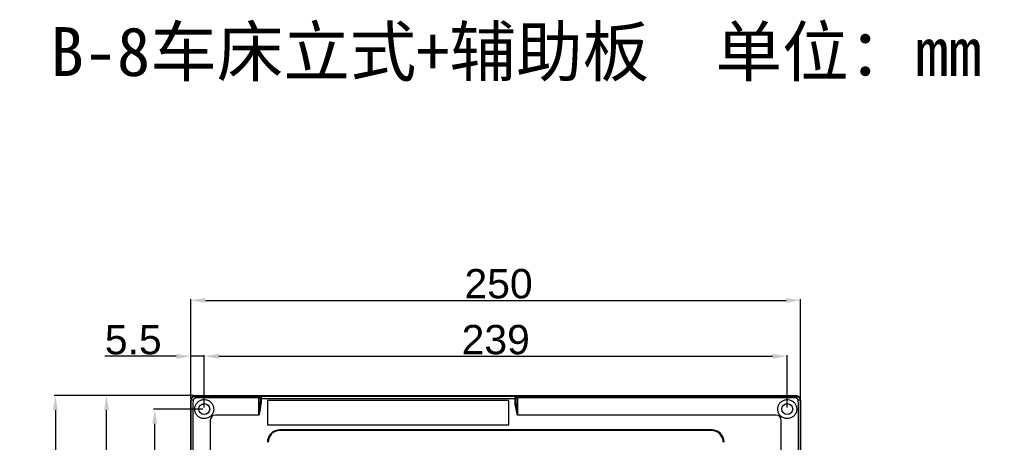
# Model space of a CAD drawing. Header units: millimetres. Extents: x 7180 to 8943, y -2677 to -1782.
# Tile 72 of 101: x 7180 to 7583, y -1955 to -1782. Entities that reach past the tile are written whole.
import ezdxf

# ---------------------------------------------------------------- set-up
doc = ezdxf.new("R2010")
doc.units = ezdxf.units.MM
doc.header["$LTSCALE"] = 3
doc.header["$PDSIZE"] = -1
doc.styles.get("Standard").update_dxf_attribs({"font": 'arial.ttf', "height": 12})
doc.dimstyles.new('ISO-25', dxfattribs={"dimtxt": 12, "dimasz": 6, "dimexe": 0.5, "dimexo": 0.625, "dimtad": 1, "dimdec": 1, "dimdsep": 46, "dimtxsty": 'Standard', "dimcen": 0, "dimclrd": 256, "dimclre": 256, "dimadec": 0, "dimazin": 0, "dimtfac": 1, "dimtdec": 1, "dimtmove": 0, "dimatfit": 3, "dimfxl": 1, "dimlwd": 30, "dimlwe": 30, "dimarcsym": 0})

# ---------------------------------------------------------------- blocks, each defined once
blk = doc.blocks.new('*D293')
at = {"lineweight": 30}
for p, q in [((7250, -1936.99), (7250, -1896.09)), ((7256, -1896.59), (7494, -1896.59)), ((7500, -1936.99), (7500, -1896.09))]:
    blk.add_line(p, q, dxfattribs=at)
for points in [[(7256, -1895.59), (7256, -1897.59), (7250, -1896.59)], [(7494, -1895.59), (7494, -1897.59), (7500, -1896.59)]]:
    blk.add_solid(points)
at = {"layer": 'Defpoints', "color": 0}
for p in [(7500, -1896.59), (7250, -1937.61), (7500, -1937.61)]:
    blk.add_point(p, dxfattribs=at)
at = {"color": 0, "insert": (7376.16, -1889.84), "char_height": 12, "attachment_point": 5}
blk.add_mtext('250', dxfattribs=at)
blk = doc.blocks.new('*D294')
at = {"lineweight": 30}
for p, q in [((7244, -1919.49), (7214.81, -1919.49)), ((7250, -1936.99), (7250, -1918.99)), ((7255.5, -1919.49), (7250, -1919.49)), ((7255.5, -1940.49), (7255.5, -1918.99)), ((7261.5, -1919.49), (7267.5, -1919.49))]:
    blk.add_line(p, q, dxfattribs=at)
for points in [[(7244, -1918.49), (7244, -1920.49), (7250, -1919.49)], [(7261.5, -1918.49), (7261.5, -1920.49), (7255.5, -1919.49)]]:
    blk.add_solid(points)
at = {"layer": 'Defpoints', "color": 0}
for p in [(7250, -1919.49), (7250, -1937.61), (7255.5, -1941.11)]:
    blk.add_point(p, dxfattribs=at)
at = {"color": 0, "insert": (7226.4, -1912.77), "char_height": 12, "attachment_point": 5}
blk.add_mtext('5.5', dxfattribs=at)
blk = doc.blocks.new('*D295')
at = {"lineweight": 30}
for p, q in [((7255.5, -1940.49), (7255.5, -1918.99)), ((7261.5, -1919.49), (7488.5, -1919.49)), ((7494.5, -1940.49), (7494.5, -1918.99))]:
    blk.add_line(p, q, dxfattribs=at)
for points in [[(7261.5, -1918.49), (7261.5, -1920.49), (7255.5, -1919.49)], [(7488.5, -1918.49), (7488.5, -1920.49), (7494.5, -1919.49)]]:
    blk.add_solid(points)
at = {"layer": 'Defpoints', "color": 0}
for p in [(7494.5, -1919.49), (7255.5, -1941.11), (7494.5, -1941.11)]:
    blk.add_point(p, dxfattribs=at)
at = {"color": 0, "insert": (7375, -1912.74), "char_height": 12, "attachment_point": 5}
blk.add_mtext('239', dxfattribs=at)
blk = doc.blocks.new('*D299')
at = {"lineweight": 30}
for p, q in [((7254.87, -1941.11), (7234.73, -1941.11)), ((7235.23, -2244.11), (7235.23, -1947.11)), ((7254.87, -2250.11), (7234.73, -2250.11))]:
    blk.add_line(p, q, dxfattribs=at)
for points in [[(7234.23, -1947.11), (7236.23, -1947.11), (7235.23, -1941.11)], [(7234.23, -2244.11), (7236.23, -2244.11), (7235.23, -2250.11)]]:
    blk.add_solid(points)
at = {"layer": 'Defpoints', "color": 0}
for p in [(7235.23, -1941.11), (7255.5, -1941.11), (7255.5, -2250.11)]:
    blk.add_point(p, dxfattribs=at)
at = {"color": 0, "insert": (7228.47, -2095.61), "char_height": 12, "attachment_point": 5, "rotation": 90}
blk.add_mtext('309', dxfattribs=at)
blk = doc.blocks.new('*D301')
at = {"lineweight": 30}
for p, q in [((7251.37, -1935.61), (7214.97, -1935.61)), ((7215.47, -2249.61), (7215.47, -1941.61)), ((7251.37, -2255.61), (7214.97, -2255.61))]:
    blk.add_line(p, q, dxfattribs=at)
for points in [[(7214.47, -1941.61), (7216.47, -1941.61), (7215.47, -1935.61)], [(7214.47, -2249.61), (7216.47, -2249.61), (7215.47, -2255.61)]]:
    blk.add_solid(points)
at = {"layer": 'Defpoints', "color": 0}
for p in [(7215.47, -1935.61), (7252, -1935.61), (7252, -2255.61)]:
    blk.add_point(p, dxfattribs=at)
at = {"color": 0, "insert": (7208.72, -2095.61), "char_height": 12, "attachment_point": 5, "rotation": 90}
blk.add_mtext('320', dxfattribs=at)
blk = doc.blocks.new('*D302')
at = {"lineweight": 30}
for p, q in [((7251.37, -1935.61), (7193.98, -1935.61)), ((7194.48, -1941.61), (7194.48, -2499.61)), ((7251.37, -2505.61), (7193.98, -2505.61))]:
    blk.add_line(p, q, dxfattribs=at)
for points in [[(7193.48, -1941.61), (7195.48, -1941.61), (7194.48, -1935.61)], [(7193.48, -2499.61), (7195.48, -2499.61), (7194.48, -2505.61)]]:
    blk.add_solid(points)
at = {"layer": 'Defpoints', "color": 0}
for p in [(7252, -1935.61), (7194.48, -2505.61), (7252, -2505.61)]:
    blk.add_point(p, dxfattribs=at)
at = {"color": 0, "insert": (7187.72, -2220.61), "char_height": 12, "attachment_point": 5, "rotation": 90}
blk.add_mtext('570', dxfattribs=at)

msp = doc.modelspace()

# ---------------------------------------------------------------- linework, layer by layer
at = {"linetype": 'Continuous', "lineweight": 30}
for p, q in [((7252, -1935.61), (7252, -1935.82)), ((7252, -1935.61), (7498, -1935.61)), ((7278.39, -1936.36), (7278.38, -1936.31)), ((7278.4, -1936.86), (7278.4, -1936.5)), ((7278.9, -1936.86), (7278.4, -1936.86)), ((7278.4, -1936.98), (7278.4, -1936.86)), ((7278.4, -1936.98), (7278.9, -1936.98)), ((7278.86, -1935.86), (7382.93, -1935.86)), ((7278.86, -1935.86), (7278.89, -1935.91)), ((7278.9, -1936.14), (7278.9, -1936.86)), ((7278.9, -1936.86), (7278.9, -1936.98)), ((7382.9, -1936.86), (7278.9, -1936.86)), ((7382.9, -1936.86), (7382.9, -1936.15)), ((7382.9, -1936.97), (7382.9, -1936.86)), ((7383.4, -1936.86), (7382.9, -1936.86)), ((7383.4, -1936.97), (7382.9, -1936.97)), ((7382.91, -1935.91), (7382.93, -1935.86)), ((7383.41, -1936.31), (7383.4, -1936.36)), ((7383.4, -1936.5), (7383.4, -1936.86)), ((7383.4, -1936.86), (7383.4, -1936.97)), ((7496.19, -1935.82), (7498, -1935.82)), ((7498, -1935.61), (7498, -1935.82)), ((7250, -2253.61), (7250, -1937.61)), ((7250, -1937.61), (7250.2, -1937.61)), ((7380.4, -1937.61), (7281.4, -1937.61)), ((7281.4, -1937.61), (7281.4, -1947.61)), ((7380.4, -1947.61), (7380.4, -1937.61)), ((7500, -1937.61), (7499.79, -1937.61)), ((7500, -1937.61), (7500, -2253.61)), ((7277.9, -1943.61), (7260, -1943.61)), ((7490, -1943.61), (7383.9, -1943.61)), ((7258, -1945.61), (7258, -2002.61)), ((7281.4, -1947.61), (7380.4, -1947.61)), ((7492, -2092.62), (7492, -1945.61)), ((7463.5, -1949.61), (7286.5, -1949.61)), ((7463.5, -1949.91), (7286.5, -1949.91))]:
    msp.add_line(p, q, dxfattribs=at)
at = {"linetype": 'Continuous', "lineweight": 30, "flags": 128}
for points in [[(7277.9, -1936.5), (7276.4, -1936.5), (7268.4, -1936.5), (7252.89, -1936.5), (7252.89, -1936.5)], [(7497.1, -1936.5), (7497.1, -1936.5), (7495.1, -1936.5), (7487.1, -1936.5), (7455.1, -1936.5), (7383.9, -1936.5)], [(7250.88, -1938.5), (7250.88, -1938.5), (7250.88, -1940.5), (7250.88, -1948.5), (7250.88, -1980.5), (7250.88, -1999.2), (7250.88, -2002.61)], [(7499.11, -2252.73), (7499.11, -2252.73), (7499.11, -2250.73), (7499.11, -2242.73), (7499.11, -2210.73), (7499.11, -2082.73), (7499.11, -1938.5), (7499.11, -1938.5)]]:
    msp.add_lwpolyline(points, dxfattribs=at)
at = {"linetype": 'Continuous', "lineweight": 30}
for centre in [(7255.5, -1941.11), (7494.5, -1941.11)]:
    msp.add_circle(centre, 2.25, dxfattribs=at)
for centre, radius, start, end in [((7252, -1937.61), 2, 90, 180), ((7253.69, -1936.45), 1.81, 159.4516, 184.4715), ((7277.99, -1935.87), 0.639, 261.8046, 309.2152), ((7278.87, -1936.36), 0.496, 91.343, 174.7408), ((7278.9, -1936.42), 0.51, 91.3175, 173.4139), ((7278.84, -1936.58), 0.448, 82.3098, 169.308), ((7382.96, -1936.59), 0.447, 11.1874, 97.9399), ((7382.89, -1936.42), 0.511, 6.6654, 88.5588), ((7382.92, -1936.35), 0.496, 5.3179, 88.6351), ((7383.81, -1935.86), 0.641, 230.8643, 278.0869), ((7498, -1937.61), 2, 0, 90), ((7496.3, -1936.45), 1.81, 355.5296, 20.5484), ((7250.84, -1939.33), 1.83, 85.5645, 110.3662), ((7499.16, -1939.33), 1.83, 69.6344, 94.435), ((7260, -1945.61), 2, 90.0002, 180), ((7490, -1945.61), 2, 0.0002, 89.9998), ((7286.5, -1954.71), 5.1, 90, 180), ((7286.5, -1954.71), 4.8, 90, 180), ((7463.5, -1954.71), 5.1, 0, 90), ((7463.5, -1954.71), 4.8, 0, 90)]:
    msp.add_arc(centre, radius, start, end, dxfattribs=at)
for points, knots in [([(7250.2, -1937.61), (7250.22, -1937.41), (7250.26, -1937.02), (7250.56, -1936.48), (7251, -1936.08), (7251.51, -1935.85), (7251.85, -1935.83), (7252, -1935.82)], [0, 0, 0, 0, 0.211825, 0.424115, 0.635995, 0.847559, 1, 1, 1, 1]), ([(7251.89, -1936.6), (7251.82, -1936.61), (7251.65, -1936.63), (7251.4, -1936.75), (7251.18, -1936.95), (7251.02, -1937.21), (7250.99, -1937.41), (7250.98, -1937.5)], [0, 0, 0, 0, 0.149881, 0.362085, 0.576873, 0.790808, 1, 1, 1, 1]), ([(7259.4, -1941.11), (7259.35, -1940.67), (7259.26, -1939.79), (7258.59, -1938.62), (7257.59, -1937.73), (7256.34, -1937.23), (7255.02, -1937.17), (7253.77, -1937.54), (7252.71, -1938.28), (7251.95, -1939.33), (7251.56, -1940.56), (7251.6, -1941.86), (7252.05, -1943.08), (7252.86, -1944.09), (7253.98, -1944.79), (7255.3, -1945.09), (7256.63, -1944.92), (7257.83, -1944.33), (7258.75, -1943.39), (7259.3, -1942.26), (7259.37, -1941.47), (7259.4, -1941.11)], [0, 0, 0, 0, 0.054209, 0.108383, 0.163358, 0.217928, 0.270515, 0.321726, 0.374459, 0.42594, 0.477597, 0.530558, 0.581759, 0.634079, 0.688354, 0.74342, 0.797555, 0.850522, 0.903239, 0.956583, 1, 1, 1, 1]), ([(7252.89, -1936.5), (7252.89, -1936.5), (7252.55, -1936.5), (7252.22, -1936.55), (7251.89, -1936.6)], [0, 0, 0, 0, 0.000059, 1, 1, 1, 1]), ([(7252, -1935.82), (7253.02, -1935.82), (7255.08, -1935.82), (7259.2, -1935.82), (7266.81, -1935.82), (7273.38, -1935.82), (7277.9, -1935.82)], [0, 0, 0, 0, 0.119133, 0.238586, 0.477328, 1, 1, 1, 1]), ([(7277.9, -1935.82), (7277.9, -1935.82), (7277.99, -1935.82), (7278.16, -1935.83), (7278.32, -1935.83), (7278.4, -1935.83)], [0, 0, 0, 0, 0.0099691, 0.5338597, 1, 1, 1, 1]), ([(7277.9, -1936.5), (7277.9, -1936.4), (7277.9, -1936.24), (7277.9, -1936.03), (7277.9, -1935.86), (7277.9, -1935.83), (7277.9, -1935.82)], [0, 0, 0, 0, 0.268321, 0.442711, 0.721349, 1, 1, 1, 1]), ([(7278.38, -1936.31), (7278.34, -1936.26), (7278.25, -1936.12), (7278.06, -1935.88), (7277.94, -1935.82), (7277.9, -1935.82), (7277.9, -1935.82)], [0, 0, 0, 0, 0.256081, 0.715436, 0.995381, 1, 1, 1, 1]), ([(7277.9, -1943.61), (7277.9, -1943.61), (7277.9, -1942.74), (7277.9, -1940.95), (7277.9, -1938.56), (7277.9, -1937.09), (7277.9, -1936.5)], [0, 0, 0, 0, 0.000008, 0.360506, 0.744871, 1, 1, 1, 1]), ([(7278.4, -1936.98), (7278.38, -1937.63), (7278.33, -1939.62), (7278.08, -1941.83), (7277.92, -1943.39), (7277.9, -1943.6), (7277.9, -1943.61)], [0, 0, 0, 0, 0.294119, 0.904225, 0.995578, 1, 1, 1, 1]), ([(7278.9, -1936.98), (7278.86, -1937.65), (7278.76, -1939.68), (7278.27, -1941.86), (7277.94, -1943.4), (7277.9, -1943.6), (7277.9, -1943.61)], [0, 0, 0, 0, 0.298454, 0.905346, 0.99566, 1, 1, 1, 1]), ([(7278.4, -1936.5), (7278.4, -1936.46), (7278.4, -1936.41), (7278.39, -1936.37), (7278.39, -1936.36)], [0, 0, 0, 0, 0.763062, 1, 1, 1, 1]), ([(7278.4, -1935.83), (7278.48, -1935.84), (7278.69, -1935.84), (7278.8, -1935.85), (7278.86, -1935.86)], [0, 0, 0, 0, 0.421525, 1, 1, 1, 1]), ([(7278.89, -1935.91), (7278.89, -1935.92), (7278.89, -1935.97), (7278.9, -1936.07), (7278.9, -1936.14)], [0, 0, 0, 0, 0.26003, 1, 1, 1, 1]), ([(7382.9, -1936.15), (7382.9, -1936.08), (7382.9, -1935.98), (7382.9, -1935.92), (7382.91, -1935.91)], [0, 0, 0, 0, 0.707335, 1, 1, 1, 1]), ([(7383.9, -1943.61), (7383.89, -1943.6), (7383.85, -1943.39), (7383.52, -1941.85), (7383.03, -1939.66), (7382.93, -1937.64), (7382.9, -1936.97)], [0, 0, 0, 0, 0.004364, 0.095516, 0.702129, 1, 1, 1, 1]), ([(7382.93, -1935.86), (7382.99, -1935.85), (7383.1, -1935.84), (7383.31, -1935.84), (7383.4, -1935.83)], [0, 0, 0, 0, 0.58053, 1, 1, 1, 1]), ([(7383.4, -1935.83), (7383.47, -1935.83), (7383.63, -1935.83), (7383.8, -1935.82), (7383.89, -1935.82), (7383.9, -1935.82)], [0, 0, 0, 0, 0.475167, 0.990031, 1, 1, 1, 1]), ([(7383.4, -1936.36), (7383.4, -1936.37), (7383.4, -1936.41), (7383.4, -1936.46), (7383.4, -1936.5)], [0, 0, 0, 0, 0.266943, 1, 1, 1, 1]), ([(7383.9, -1943.61), (7383.89, -1943.6), (7383.87, -1943.39), (7383.71, -1941.82), (7383.46, -1939.61), (7383.41, -1937.62), (7383.4, -1936.97)], [0, 0, 0, 0, 0.004446, 0.096635, 0.706479, 1, 1, 1, 1]), ([(7383.9, -1935.82), (7383.9, -1935.82), (7383.85, -1935.82), (7383.74, -1935.88), (7383.55, -1936.11), (7383.45, -1936.26), (7383.41, -1936.31)], [0, 0, 0, 0, 0.0046257, 0.2803645, 0.7431677, 1, 1, 1, 1]), ([(7383.9, -1935.82), (7397.79, -1935.82), (7423.75, -1935.82), (7452.74, -1935.81), (7469.15, -1935.82), (7473.49, -1935.83), (7474.81, -1935.83)], [0, 0, 0, 0, 0.458455, 0.856712, 0.956418, 1, 1, 1, 1]), ([(7383.9, -1935.82), (7383.9, -1935.82), (7383.9, -1935.83), (7383.9, -1935.88), (7383.9, -1936.03), (7383.9, -1936.23), (7383.9, -1936.42), (7383.9, -1936.5)], [0, 0, 0, 0, 0.04652, 0.325535, 0.500161, 0.779179, 1, 1, 1, 1]), ([(7383.9, -1936.5), (7383.9, -1937.99), (7383.9, -1939.99), (7383.9, -1942.4), (7383.9, -1943.27), (7383.9, -1943.61)], [0, 0, 0, 0, 0.63888, 0.858733, 1, 1, 1, 1]), ([(7474.81, -1935.83), (7476.51, -1935.83), (7481.23, -1935.84), (7488.37, -1935.84), (7493.78, -1935.83), (7496.19, -1935.82)], [0, 0, 0, 0, 0.238992, 0.662276, 1, 1, 1, 1]), ([(7498.4, -1941.11), (7498.35, -1940.68), (7498.27, -1939.82), (7497.62, -1938.67), (7496.66, -1937.78), (7495.46, -1937.26), (7494.16, -1937.16), (7492.9, -1937.48), (7491.82, -1938.18), (7491.01, -1939.21), (7490.57, -1940.48), (7490.59, -1941.83), (7491.05, -1943.09), (7491.89, -1944.11), (7493.02, -1944.8), (7494.31, -1945.08), (7495.61, -1944.93), (7496.8, -1944.35), (7497.74, -1943.4), (7498.3, -1942.26), (7498.37, -1941.46), (7498.4, -1941.11)], [0, 0, 0, 0, 0.052742, 0.105426, 0.157795, 0.210129, 0.263018, 0.314286, 0.366059, 0.419752, 0.474771, 0.529307, 0.582564, 0.635129, 0.688417, 0.741369, 0.794148, 0.847807, 0.902675, 0.957463, 1, 1, 1, 1]), ([(7498.11, -1936.6), (7497.77, -1936.55), (7497.44, -1936.5), (7497.1, -1936.5), (7497.1, -1936.5)], [0, 0, 0, 0, 0.999941, 1, 1, 1, 1]), ([(7498, -1935.82), (7498.2, -1935.84), (7498.59, -1935.87), (7499.13, -1936.18), (7499.53, -1936.62), (7499.76, -1937.13), (7499.78, -1937.47), (7499.79, -1937.61)], [0, 0, 0, 0, 0.211839, 0.424145, 0.636032, 0.847606, 1, 1, 1, 1]), ([(7499.01, -1937.5), (7499.01, -1937.44), (7498.98, -1937.27), (7498.86, -1937.02), (7498.66, -1936.8), (7498.4, -1936.64), (7498.2, -1936.61), (7498.11, -1936.6)], [0, 0, 0, 0, 0.149922, 0.362211, 0.57702, 0.790912, 1, 1, 1, 1]), ([(7250.2, -2002.61), (7250.2, -1988), (7250.2, -1970.46), (7250.2, -1950.86), (7250.2, -1944.83), (7250.21, -1940.7), (7250.2, -1938.64), (7250.2, -1937.61)], [0, 0, 0, 0, 0.674299, 0.80958, 0.904769, 0.952448, 1, 1, 1, 1]), ([(7250.98, -1937.5), (7250.95, -1937.84), (7250.92, -1938.17), (7250.88, -1938.5), (7250.88, -1938.5)], [0, 0, 0, 0, 0.99994, 1, 1, 1, 1]), ([(7499.11, -1938.5), (7499.11, -1938.5), (7499.03, -1938.17), (7499.02, -1937.84), (7499.01, -1937.5)], [0, 0, 0, 0, 0.000062, 1, 1, 1, 1]), ([(7499.79, -1937.61), (7499.79, -1939.67), (7499.78, -1943.8), (7499.8, -1959.99), (7499.76, -2022.39), (7499.79, -2089.4), (7499.79, -2161.44), (7499.8, -2188.64), (7499.79, -2210.47), (7499.78, -2215.21), (7499.78, -2216.52)], [0, 0, 0, 0, 0.022161, 0.044387, 0.174176, 0.693334, 0.765126, 0.949054, 0.985882, 1, 1, 1, 1])]:
    msp.add_open_spline(points, degree=3, knots=knots, dxfattribs=at)

# ---------------------------------------------------------------- texts
at = {"insert": (7192.52, -1784.7), "char_height": 20, "attachment_point": 1}
msp.add_mtext_dynamic_manual_height_columns('{\\fSimSun|b0|i0|c134|p2;B-8车床立式+辅助板  单位：mm}', width=468.0027, gutter_width=35, heights=[0], dxfattribs=at)

# ---------------------------------------------------------------- dimensions: what is measured, and where the dimension line sits
dim = msp.add_linear_dim(base=(7500, -1896.59), p1=(7250, -1937.61), p2=(7500, -1937.61), dimstyle='ISO-25')
dim.commit()
dim.dimension.update_dxf_attribs({"geometry": '*D293', "text_midpoint": (7376.16, -1896.59), "dimtype": 160})
for base, p2, picture, middle in [((7250, -1919.49), (7250, -1937.61), '*D294', (7226.4, -1912.77)), ((7494.5, -1919.49), (7494.5, -1941.11), '*D295', (7375, -1912.74))]:
    dim = msp.add_linear_dim(base=base, p1=(7255.5, -1941.11), p2=p2, dimstyle='ISO-25')
    dim.commit()
    dim.dimension.update_dxf_attribs({"geometry": picture, "text_midpoint": middle})
for base, p1, p2, picture, middle in [((7194.48, -2505.61), (7252, -1935.61), (7252, -2505.61), '*D302', (7187.72, -2220.61)), ((7215.47, -1935.61), (7252, -2255.61), (7252, -1935.61), '*D301', (7208.72, -2095.61)), ((7235.23, -1941.11), (7255.5, -2250.11), (7255.5, -1941.11), '*D299', (7228.47, -2095.61))]:
    dim = msp.add_linear_dim(base=base, p1=p1, p2=p2, angle=90, dimstyle='ISO-25')
    dim.commit()
    dim.dimension.update_dxf_attribs({"geometry": picture, "text_midpoint": middle})

doc.saveas('drawing.dxf')
